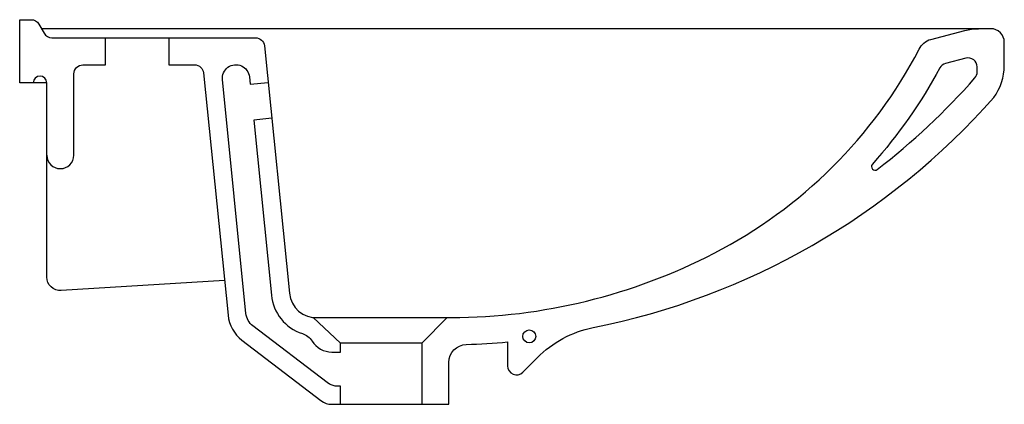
# Model space of a CAD drawing. Header units: millimetres. Extents: x 0 to 0.545, y 0.672 to 0.885.
import ezdxf

# ---------------------------------------------------------------- set-up
doc = ezdxf.new("R2010")
doc.units = ezdxf.units.MM
doc.layers.add('BLOCKS', color=3, linetype='Continuous')

msp = doc.modelspace()

# ---------------------------------------------------------------- linework, layer by layer
at = {"layer": 'BLOCKS'}
for points in [[(0.015, 0.85), (0, 0.85), (0, 0.885), (0.006275, 0.885, -0.266228), (0.010589, 0.882528), (0.013551, 0.877472, 0.266228), (0.017865, 0.875), (0.130479, 0.875, -0.385095), (0.135453, 0.870501), (0.149261, 0.733476, 0.399996), (0.16496, 0.72), (0.238965, 0.72, 0.118846), (0.38434, 0.755632, 0.154288), (0.497821, 0.868595, -0.224826), (0.504374, 0.874102), (0.52311, 0.879018, -0.064234), (0.530723, 0.88)], [(0.0825, 0.875), (0.0825, 0.86), (0.096813, 0.86, -0.385095), (0.101788, 0.855501), (0.115305, 0.721357, 0.207154), (0.123048, 0.707481), (0.166712, 0.674059, 0.164794), (0.17279, 0.672), (0.2375, 0.672), (0.2375, 0.695136, -0.405948), (0.247217, 0.705132, 0.017076), (0.27, 0.706556), (0.27, 0.693307, 0.670227), (0.278555, 0.689791), (0.286501, 0.697828, -0.149585), (0.317416, 0.71448, 0.163567), (0.539177, 0.841859, 0.159743), (0.545, 0.859621), (0.545, 0.8725, 0.414214), (0.5375, 0.88), (0.01207, 0.88)], [(0.015, 0.81, 1), (0.03, 0.81), (0.03, 0.855, -0.414214), (0.035, 0.86), (0.0475, 0.86), (0.0475, 0.875)], [(0.1775, 0.672), (0.1775, 0.682), (0.176178, 0.682, -0.164794), (0.1701, 0.684059), (0.129126, 0.715422, -0.207154), (0.125255, 0.72236), (0.11221, 0.851811, -1), (0.127135, 0.853315), (0.127541, 0.849277), (0.137491, 0.85028)], [(0.113365, 0.740615), (0.022964, 0.735014, -0.432456), (0.015, 0.7425), (0.015, 0.85, 1), (0.0075, 0.85)], [(0.139496, 0.83038), (0.129547, 0.829378), (0.139312, 0.732473, 0.297241), (0.156448, 0.711208, -0.175332), (0.161816, 0.707026, 0.257724), (0.172818, 0.700952), (0.1775, 0.700952), (0.1775, 0.705952), (0.162409, 0.720086)]]:
    msp.add_lwpolyline(points, format="xyb", dxfattribs=at)
msp.add_lwpolyline([(0.512441, 0.860711, 0.207655), (0.50931, 0.858251, -0.058156), (0.471964, 0.804977, 0.910843), (0.474679, 0.802063, 0.048056), (0.528752, 0.852716, 0.18249), (0.53, 0.85602), (0.53, 0.858837, 0.491526), (0.523731, 0.863673)], format="xyb", close=True, dxfattribs=at)
for points in [[(0.236548, 0.72), (0.2225, 0.705952), (0.2225, 0.672)], [(0.2225, 0.705952), (0.1775, 0.705952)]]:
    msp.add_lwpolyline(points, dxfattribs=at)
msp.add_circle((0.282068, 0.709646), 0.003607, dxfattribs=at)

doc.saveas('drawing.dxf')
